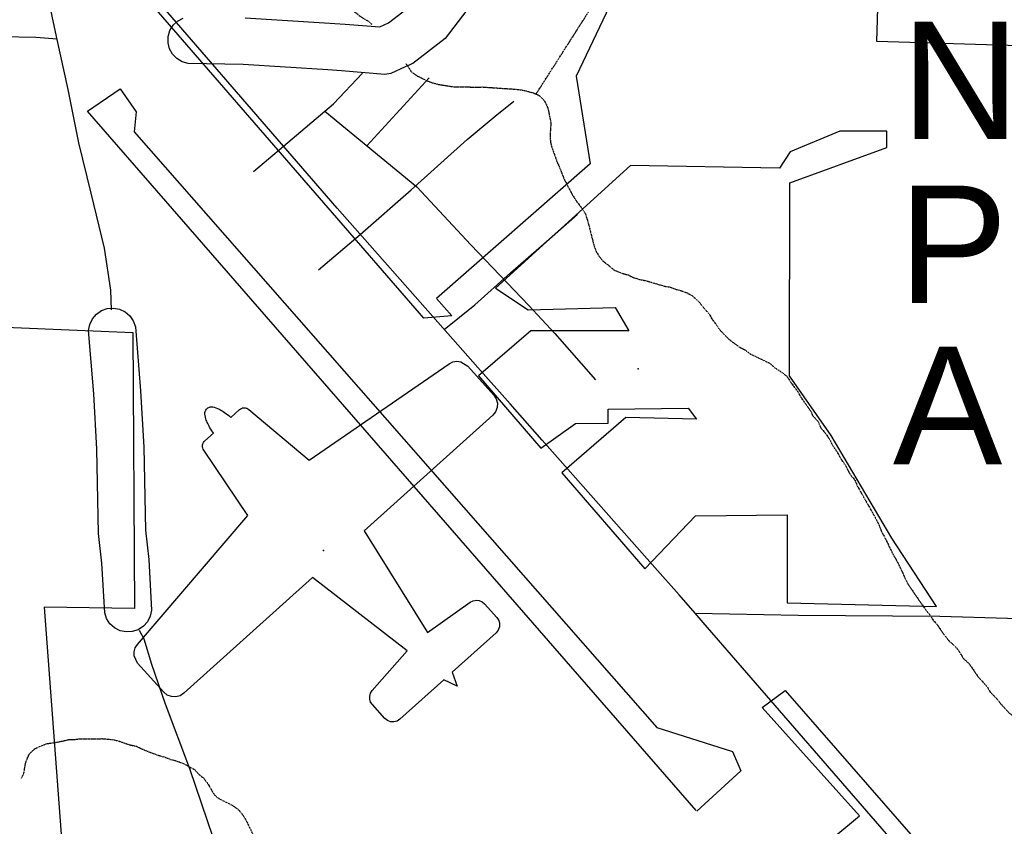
# Model space of a CAD drawing. Header units: feet. Extents: x -1605449 to -1594075, y -1717250 to -1708479.
# Tile 50 of 97: x -1597995 to -1597646, y -1714549 to -1714263. Entities that reach past the tile are written whole.
import ezdxf
from ezdxf.enums import TextEntityAlignment as Align

# ---------------------------------------------------------------- set-up
doc = ezdxf.new("R2010")
doc.units = ezdxf.units.FT
doc.header["$MEASUREMENT"] = 0
doc.linetypes.add('stream', pattern=[1.4, 0.7, -0.1, 0.1, -0.1, 0.1, -0.1, 0.1, -0.1])
for name, color, linetype in [('AIRPORT', 7, 'Continuous'), ('INCORPORATED', 4, 'Continuous'), ('STATE_FEDERAL-RT', 2, 'Continuous'), ('STREET-RURAL', 14, 'Continuous'), ('STREET-URBAN', 15, 'Continuous'), ('TWP-RD', 6, 'Continuous'), ('WATERWAY', 14, 'stream')]:
    doc.layers.add(name, color=color, linetype=linetype)
doc.styles.add('ARIAL', font='arial.ttf')

# ---------------------------------------------------------------- blocks, each defined once
blk = doc.blocks.new('PIPER_')
at = {"color": 0, "linetype": 'Continuous'}
blk.add_lwpolyline([(0, 0), (0.7, 4.7), (2.8, 9.7), (6.1, 14), (10.7, 18.5), (15.7, 22.2), (21.6, 25.7), (28.2, 29), (33.1, 31.1), (38.7, 33.3), (43.8, 35.1), (48.9, 36.7), (54.9, 38.3), (61.4, 40), (67.9, 41.4), (75.5, 42.9), (82.8, 44.1), (89.8, 45.2), (94.9, 45.8), (94.9, 95.1), (95.3, 99.9), (96.4, 104.4), (98.6, 109.5), (101.5, 114), (105, 117.7), (108.4, 120.3), (111.6, 122.2), (116, 124), (121.1, 125.2), (453.3, 171.6), (546.9, 888.8), (551.7, 905.6), (561, 920.3), (574.1, 931.8), (607.2, 941.6), (773.5, 941.7), (792.3, 938.7), (809.2, 930.1), (822.6, 916.6), (831.3, 899.7), (834.2, 880.9), (834.2, 143.4), (1336.5, 54.1), (1362.2, 276.5), (1365.7, 289.3), (1372.6, 300.5), (1382.5, 309.3), (1394.4, 314.9), (1407.5, 316.8), (1486.6, 316.8), (1500.7, 314.6), (1513.4, 308.1), (1523.5, 298.1), (1530, 285.4), (1532.2, 271.3), (1532.2, 19.4), (1590.9, -4.3), (1590.9, -4.3), (1532.2, -27.9), (1532.2, -279.8), (1529.9, -293.9), (1523.5, -306.6), (1513.4, -316.7), (1500.7, -323.1), (1486.6, -325.4), (1407.5, -325.4), (1394.4, -323.4), (1382.5, -317.9), (1372.6, -309.1), (1365.6, -297.8), (1362.2, -285), (1336.5, -62.6), (834.2, -151.9), (834.2, -889.4), (831.3, -908.2), (822.6, -925.1), (809.2, -938.6), (792.3, -947.2), (773.5, -950.2), (607.2, -950.2), (574.1, -940.4), (561, -928.8), (551.7, -914.1), (546.9, -897.3), (453.3, -180.2), (121.1, -133.7), (116, -132.5), (111.6, -130.7), (108.4, -128.8), (105, -126.2), (101.5, -122.5), (98.6, -118), (96.4, -112.9), (95.3, -108.4), (94.9, -103.6), (94.9, -54.3), (89.8, -53.7), (82.8, -52.7), (75.5, -51.4), (67.9, -50), (61.4, -48.5), (54.9, -46.9), (48.9, -45.2), (43.8, -43.6), (38.7, -41.8), (33.1, -39.7), (28.2, -37.6), (21.6, -34.2), (15.6, -30.7), (10.7, -27), (6.1, -22.6), (2.8, -18.2), (0.7, -13.3), (0, -8.5)], close=True, dxfattribs=at)
at = {"color": 0}
blk.add_point((780.6, -40.4), dxfattribs=at)

msp = doc.modelspace()

# ---------------------------------------------------------------- linework, layer by layer
at = {"layer": 'AIRPORT', "color": 7, "linetype": 'Continuous'}
for p, q in [((-1597954.19, -1714295.43), (-1597954.85, -1714302.6)), ((-1597954.85, -1714302.6), (-1597769.39, -1714514.01)), ((-1597769.39, -1714514.01), (-1597742.52, -1714522.51)), ((-1597742.52, -1714522.51), (-1597739.51, -1714529.35)), ((-1597739.51, -1714529.35), (-1597755.2, -1714543.69))]:
    msp.add_line(p, q, dxfattribs=at)
msp.add_lwpolyline([(-1597755.37, -1714543.53), (-1597971.38, -1714295.27), (-1597971.38, -1714295.27), (-1597959.86, -1714287.26), (-1597959.86, -1714287.26), (-1597954.19, -1714295.43)], dxfattribs=at)
at = {"layer": 'INCORPORATED', "flags": 128}
for points in [[(-1598301.17, -1714039.78), (-1598249.28, -1714015.04), (-1598181.83, -1714074.17), (-1598181.83, -1714074.17), (-1598233.02, -1714088.12), (-1598186.25, -1714165.34), (-1598186.25, -1714165.34), (-1598160.26, -1714211.38), (-1598148.38, -1714235.14), (-1598133.67, -1714262.24), (-1598133.67, -1714262.24), (-1598006.8, -1714264.09), (-1598013.67, -1714283.81), (-1598025.53, -1714305.07), (-1598047.85, -1714332.73), (-1598088.21, -1714368.24), (-1597955.28, -1714373.82), (-1597954.71, -1714471.75), (-1597986.85, -1714471.28), (-1597979.23, -1714572.47)], [(-1597786.14, -1714257.91), (-1597797.98, -1714282.83), (-1597797.98, -1714282.83), (-1597793.04, -1714313.88), (-1597793.04, -1714313.88), (-1597847.54, -1714361.71), (-1597847.54, -1714361.71), (-1597842.11, -1714367.91), (-1597842.11, -1714367.91), (-1597852.02, -1714368.65), (-1597852.02, -1714368.65), (-1598035.06, -1714157.6)], [(-1597574.66, -1714273.99), (-1597691.28, -1714270.51), (-1597691.28, -1714270.51), (-1597688.34, -1714171.97)], [(-1597742.31, -1714582.67), (-1597697.42, -1714545.36), (-1597697.42, -1714545.36), (-1597732.04, -1714506.93), (-1597723.88, -1714500.93), (-1597659.68, -1714574.38)]]:
    msp.add_lwpolyline(points, dxfattribs=at)
msp.add_lwpolyline([(-1597826.61, -1714358.1), (-1597815, -1714365.75), (-1597784.2, -1714364.88), (-1597779.32, -1714373.18), (-1597814.12, -1714373.24), (-1597832.66, -1714389.2), (-1597810.55, -1714414.85), (-1597810.55, -1714414.85), (-1597798.26, -1714406.07), (-1597798.26, -1714406.07), (-1597786.6, -1714405.95), (-1597786.6, -1714405.95), (-1597786.65, -1714400.95), (-1597786.65, -1714400.95), (-1597758.29, -1714400.67), (-1597758.29, -1714400.67), (-1597755.33, -1714404.51), (-1597755.33, -1714404.51), (-1597780.32, -1714403.97), (-1597780.32, -1714403.97), (-1597803.04, -1714423.56), (-1597803.04, -1714423.56), (-1597773.63, -1714457.68), (-1597755.6, -1714438.89), (-1597723.14, -1714438.51), (-1597723.14, -1714438.51), (-1597723.13, -1714469.74), (-1597670.13, -1714471.11), (-1597685.96, -1714446.77), (-1597707.5, -1714410.4), (-1597722.28, -1714389.15), (-1597722.28, -1714389.15), (-1597722.21, -1714320.67), (-1597722.21, -1714320.67), (-1597687.75, -1714308.13), (-1597687.75, -1714308.13), (-1597687.75, -1714302.3), (-1597687.75, -1714302.3), (-1597704.42, -1714302.3), (-1597704.42, -1714302.3), (-1597722.03, -1714309.66), (-1597722.03, -1714309.66), (-1597725.8, -1714315.49), (-1597725.8, -1714315.49), (-1597778.7, -1714314.56), (-1597778.7, -1714314.56), (-1597826.61, -1714358.1)], close=True, dxfattribs=at)
at = {"layer": 'INCORPORATED', "color": 1}
msp.add_point((-1597776.02, -1714386.7), dxfattribs=at)
at = {"layer": 'STATE_FEDERAL-RT', "flags": 128}
for points in [[(-1597847.13, -1714370.07), (-1597882.82, -1714329.7), (-1598039.59, -1714148.44)], [(-1597832.85, -1714386.22), (-1597847.13, -1714370.07)], [(-1597821.43, -1714399.13), (-1597832.85, -1714386.22)], [(-1597810.01, -1714412.05), (-1597821.43, -1714399.13)], [(-1597770.04, -1714457.26), (-1597810.01, -1714412.05)], [(-1597761.47, -1714466.95), (-1597770.04, -1714457.26)], [(-1597752.88, -1714476.74), (-1597755.76, -1714473.41), (-1597761.47, -1714466.95)], [(-1597677.85, -1714563.31), (-1597752.88, -1714476.74)]]:
    msp.add_lwpolyline(points, dxfattribs=at)
at = {"layer": 'STREET-RURAL'}
for points in [[(-1597901.88, -1714307.66), (-1597884.12, -1714292.66), (-1597873.78, -1714281.76)], [(-1597872.29, -1714307.48), (-1597850.18, -1714283.34)], [(-1597874.6, -1714339), (-1597856.53, -1714323.15), (-1597836.66, -1714305.3), (-1597826.72, -1714297.04), (-1597820.1, -1714291.64)], [(-1597887.14, -1714295.21), (-1597854.54, -1714322.14), (-1597835.36, -1714342.68), (-1597814.85, -1714364.21), (-1597805.6, -1714374.16), (-1597791.12, -1714390.56)], [(-1597912.49, -1714316.6), (-1597901.88, -1714307.66)], [(-1597844.79, -1714372.71), (-1597833.91, -1714363.96), (-1597821.3, -1714352.65), (-1597808.53, -1714341.5), (-1597797.55, -1714331.73)], [(-1597889.49, -1714351.55), (-1597874.6, -1714339)]]:
    msp.add_lwpolyline(points, dxfattribs=at)
at = {"layer": 'STREET-URBAN'}
for points in [[(-1597962.88, -1714365.77), (-1597963.09, -1714358.75), (-1597965.34, -1714343.8), (-1597970.12, -1714324.38), (-1597974.54, -1714306.45), (-1597978.31, -1714287.51), (-1597982.41, -1714268.74), (-1597986.71, -1714248.65), (-1597989.34, -1714235.85), (-1597990.72, -1714226.54), (-1597985.49, -1714221.24), (-1597980.6, -1714216.64)], [(-1598003.45, -1714269.54), (-1598001.96, -1714268.7), (-1597989.76, -1714268.91), (-1597982.24, -1714269.54)], [(-1597755.76, -1714473.41), (-1597719.25, -1714474.16), (-1597668.91, -1714474.47), (-1597644.87, -1714475.16), (-1597614.04, -1714475.86), (-1597583.37, -1714475.9), (-1597555.54, -1714476.28), (-1597511.66, -1714477.24), (-1597464.94, -1714477.46), (-1597446.06, -1714477.7)], [(-1597798, -1714633.82), (-1597804.95, -1714631.69), (-1597815.36, -1714629.59), (-1597832.16, -1714625.31), (-1597849.87, -1714617.71), (-1597867.65, -1714607.44), (-1597890.83, -1714594.12), (-1597902.01, -1714587.37), (-1597911.85, -1714581.08), (-1597919.4, -1714572.25), (-1597926.85, -1714553.06), (-1597935.08, -1714528.71), (-1597943.79, -1714505.71), (-1597948.62, -1714491.63), (-1597951.33, -1714482.68), (-1597952.96, -1714479.57)]]:
    msp.add_lwpolyline(points, dxfattribs=at)
at = {"layer": 'TWP-RD'}
for points in [[(-1597829.16, -1714249.15), (-1597844.53, -1714269.42), (-1597855.94, -1714278.28), (-1597856.63, -1714278.59), (-1597856.63, -1714278.6), (-1597857.61, -1714279.04), (-1597858.63, -1714279.5), (-1597858.63, -1714279.5), (-1597863.79, -1714281.85), (-1597865.9, -1714282.22), (-1597881.23, -1714280.91), (-1597886.13, -1714280.6), (-1597886.13, -1714280.6), (-1597916.17, -1714278.71), (-1597935.73, -1714278.3), (-1597937.84, -1714277.69), (-1597939.71, -1714276.55), (-1597941.23, -1714274.97), (-1597942.29, -1714273.05), (-1597942.81, -1714270.92), (-1597942.77, -1714268.72), (-1597942.15, -1714266.61), (-1597941.02, -1714264.74), (-1597939.43, -1714263.22), (-1597937.51, -1714262.16)], [(-1597915.47, -1714262.06), (-1597887.27, -1714263.83), (-1597887.27, -1714263.83), (-1597880, -1714264.29), (-1597867.73, -1714265.33), (-1597864.62, -1714263.92), (-1597856.48, -1714257.6)], [(-1597971.03, -1714373.09), (-1597970.64, -1714370.94), (-1597969.7, -1714368.95), (-1597968.28, -1714367.28), (-1597966.47, -1714366.03), (-1597964.41, -1714365.29), (-1597962.22, -1714365.12), (-1597960.06, -1714365.51), (-1597958.08, -1714366.45), (-1597956.41, -1714367.87), (-1597955.16, -1714369.67), (-1597954.42, -1714371.74), (-1597952.57, -1714394.44), (-1597951.39, -1714414.51), (-1597950.81, -1714444.01), (-1597949.66, -1714454.36), (-1597948.68, -1714472.35), (-1597949.13, -1714474.5), (-1597950.12, -1714476.46), (-1597951.59, -1714478.09), (-1597953.43, -1714479.29), (-1597955.51, -1714479.97), (-1597957.7, -1714480.09), (-1597959.85, -1714479.64), (-1597961.81, -1714478.65), (-1597963.44, -1714477.19), (-1597964.64, -1714475.35), (-1597965.32, -1714473.26), (-1597966.28, -1714455.73), (-1597967.46, -1714445.1), (-1597968.05, -1714415.16), (-1597969.2, -1714395.6)], [(-1597969.2, -1714395.6), (-1597971.03, -1714373.09)]]:
    msp.add_lwpolyline(points, dxfattribs=at)
at = {"layer": 'WATERWAY', "ltscale": 0.5, "flags": 128}
for points in [[(-1598052.85, -1714023.89), (-1598052.38, -1714024.14), (-1598046.19, -1714026.23), (-1598041.49, -1714028.33), (-1598039.64, -1714029.48), (-1598037.96, -1714030.12), (-1598035.45, -1714031.42), (-1598033.76, -1714033.07), (-1598031.4, -1714034.71), (-1598029.38, -1714036.51), (-1598028.02, -1714038.16), (-1598026.33, -1714039.64), (-1598023.78, -1714043.11), (-1598020.02, -1714050.07), (-1598019.16, -1714052.4), (-1598018.96, -1714054.73), (-1598018.9, -1714059.56), (-1598018.35, -1714063.23), (-1598017.66, -1714064.89), (-1598016.62, -1714067.88), (-1598015.76, -1714070.03), (-1598015.57, -1714072.03), (-1598015.21, -1714073.86), (-1598012.49, -1714077.83), (-1598011.13, -1714079.98), (-1598010.27, -1714081.64), (-1598009.92, -1714083.3), (-1598008.53, -1714087.45), (-1598007.67, -1714089.45), (-1598006.97, -1714091.94), (-1598005.08, -1714095.58), (-1598003.9, -1714097.24), (-1598003.37, -1714099.06), (-1598003.18, -1714100.73), (-1598002.66, -1714102.56), (-1598001.8, -1714104.55), (-1597999.59, -1714108.02), (-1597998.06, -1714109.84), (-1597996.2, -1714111.65), (-1597993.51, -1714113.11), (-1597990.82, -1714115.08), (-1597989.8, -1714116.74), (-1597987.93, -1714119.05), (-1597987.93, -1714119.05), (-1597986.24, -1714120.86), (-1597984.88, -1714122.84), (-1597984.19, -1714124.67), (-1597981.98, -1714127.98), (-1597979.95, -1714130.28), (-1597978.42, -1714132.43), (-1597977.22, -1714134.75), (-1597973.14, -1714141.04), (-1597971.44, -1714143.35), (-1597969.05, -1714147.16), (-1597967.7, -1714148.81), (-1597963.96, -1714153.93), (-1597961.23, -1714158.9), (-1597959.68, -1714162.38), (-1597958.99, -1714164.38), (-1597957.07, -1714170.69), (-1597956.36, -1714174.18), (-1597955.98, -1714177.68), (-1597955.1, -1714181.34), (-1597952.05, -1714184.97), (-1597950.36, -1714186.45), (-1597948.51, -1714187.43), (-1597946.83, -1714188.74), (-1597943.11, -1714192.19), (-1597936.34, -1714199.94), (-1597927.74, -1714207.17), (-1597923.21, -1714209.78), (-1597920.52, -1714210.91), (-1597916.32, -1714213.53), (-1597914.62, -1714215.5), (-1597912.42, -1714218.31), (-1597910.89, -1714220.63), (-1597902.69, -1714235.03), (-1597899.47, -1714239.66), (-1597897.43, -1714241.97), (-1597893.21, -1714245.92), (-1597891.01, -1714248.23), (-1597886.46, -1714252.17), (-1597884.6, -1714253.98), (-1597882.75, -1714255.29), (-1597880.72, -1714257.43), (-1597878.03, -1714258.9), (-1597873.99, -1714262.01), (-1597871.47, -1714263.48), (-1597870.55, -1714264.38)], [(-1597812.23, -1714289.16), (-1597789.39, -1714253.39), (-1597788.25, -1714250.87), (-1597786.28, -1714248.34), (-1597784.49, -1714245.49), (-1597782.53, -1714241.79), (-1597780.4, -1714239.09), (-1597777.15, -1714232.88), (-1597774.54, -1714228.5), (-1597773.41, -1714225.65), (-1597772.43, -1714223.97), (-1597771.78, -1714222.3), (-1597770.87, -1714215.44), (-1597771.23, -1714213.45), (-1597773.64, -1714207.81), (-1597779.1, -1714198.37), (-1597782.34, -1714193.07), (-1597784.21, -1714190.26), (-1597785.74, -1714188.28), (-1597787.26, -1714186.63), (-1597789.99, -1714182.16), (-1597791.36, -1714179.01), (-1597791.48, -1714178.63)], [(-1597858.49, -1714278.26), (-1597856.56, -1714281.14), (-1597854.88, -1714282.45), (-1597851.02, -1714284.4), (-1597849.34, -1714285.04), (-1597847, -1714285.68), (-1597841.31, -1714286.61), (-1597837.15, -1714286.55), (-1597834.81, -1714286.69), (-1597832.98, -1714286.66), (-1597831.31, -1714286.64), (-1597818.79, -1714287.48), (-1597816.78, -1714287.78), (-1597813.1, -1714288.74), (-1597811.09, -1714289.71), (-1597809.4, -1714291.36), (-1597808.37, -1714293.35), (-1597807.85, -1714295.01), (-1597806.96, -1714299.5), (-1597807.24, -1714303.17), (-1597807.22, -1714305.01), (-1597807.03, -1714306.67), (-1597806.33, -1714309), (-1597804.77, -1714313.32), (-1597803.92, -1714315.14), (-1597802.36, -1714319.12), (-1597799.46, -1714324.76), (-1597797.75, -1714327.41), (-1597796.06, -1714329.55), (-1597794.7, -1714331.7), (-1597793.65, -1714335.19), (-1597791.71, -1714342.84), (-1597790.85, -1714345.16), (-1597789.83, -1714346.82), (-1597788.47, -1714348.47), (-1597786.45, -1714349.94), (-1597784.59, -1714351.59), (-1597781.91, -1714352.72), (-1597779.57, -1714353.36), (-1597777.55, -1714354.33), (-1597775.38, -1714354.97), (-1597773.04, -1714355.44), (-1597766.67, -1714357.36), (-1597764.67, -1714357.66), (-1597762.49, -1714358.47), (-1597760.65, -1714358.95), (-1597758.64, -1714359.75), (-1597756.79, -1714360.73), (-1597754.6, -1714362.7), (-1597752.22, -1714365.67), (-1597752.22, -1714365.67), (-1597750.7, -1714367.32), (-1597749.84, -1714368.98), (-1597748.32, -1714370.96), (-1597747.13, -1714372.78), (-1597743.75, -1714376.24), (-1597740.21, -1714378.86), (-1597738.03, -1714380), (-1597736.01, -1714381.48), (-1597729.29, -1714384.72), (-1597727.61, -1714386.2), (-1597724.91, -1714388), (-1597723.23, -1714389.31), (-1597721.53, -1714391.96), (-1597719.49, -1714394.6), (-1597717.96, -1714397.25), (-1597714.73, -1714401.71), (-1597714.04, -1714403.37), (-1597712.18, -1714405.35), (-1597711.15, -1714407.67), (-1597709.62, -1714409.49), (-1597708.09, -1714411.64), (-1597707.06, -1714413.79), (-1597705.36, -1714416.27), (-1597704, -1714418.76), (-1597702.3, -1714421.24), (-1597700.76, -1714424.22), (-1597699.06, -1714426.2), (-1597698.37, -1714428.02), (-1597692.06, -1714439.12), (-1597690.69, -1714441.77), (-1597689.48, -1714444.76), (-1597688.29, -1714446.91), (-1597685.89, -1714451.88), (-1597683.84, -1714455.52), (-1597680.41, -1714462.82), (-1597678.53, -1714465.63), (-1597673.95, -1714472.24), (-1597672.59, -1714473.89), (-1597671.23, -1714476.04), (-1597669.7, -1714477.69), (-1597668.34, -1714479.84), (-1597665.8, -1714483.15), (-1597664.11, -1714484.63), (-1597662.42, -1714486.44), (-1597660.54, -1714489.58), (-1597658.52, -1714491.39), (-1597655.46, -1714495.86), (-1597652.07, -1714499.65), (-1597651.05, -1714501.47), (-1597649.19, -1714503.28), (-1597647.32, -1714505.59), (-1597644.62, -1714508.56), (-1597642.93, -1714510.04), (-1597641.41, -1714511.69), (-1597638.52, -1714515.65), (-1597636.83, -1714517.46), (-1597635.47, -1714519.28), (-1597633.92, -1714523.26), (-1597633.06, -1714525.09), (-1597632.71, -1714526.75), (-1597630.91, -1714536.74), (-1597630.38, -1714538.73), (-1597628.33, -1714554.89), (-1597627.62, -1714558.55), (-1597627.07, -1714561.88), (-1597626.02, -1714566.03), (-1597624.6, -1714572.69), (-1597621.82, -1714580.83), (-1597620.63, -1714582.65), (-1597618.94, -1714584.12), (-1597614.42, -1714585.9), (-1597612.24, -1714586.54), (-1597610.57, -1714586.85), (-1597606.56, -1714587.3), (-1597604.73, -1714587.27), (-1597600.72, -1714587.55), (-1597598.55, -1714587.53), (-1597596.55, -1714587.83), (-1597594.38, -1714587.97), (-1597592.04, -1714588.61), (-1597590.2, -1714588.75), (-1597585.52, -1714589.52), (-1597582.85, -1714589.82), (-1597580.67, -1714590.29), (-1597578.83, -1714590.77), (-1597575.15, -1714592.22), (-1597572.79, -1714593.53), (-1597571.11, -1714594.84), (-1597569.59, -1714596.49), (-1597568.39, -1714598.31), (-1597566.87, -1714600.12), (-1597562.79, -1714605.91), (-1597560.43, -1714608.21), (-1597558.57, -1714609.52), (-1597556.72, -1714611.16), (-1597555.04, -1714612.14), (-1597553.36, -1714612.79), (-1597548.84, -1714614.23), (-1597546.83, -1714614.7), (-1597544.32, -1714615.67), (-1597544.32, -1714615.67), (-1597541.81, -1714616.14), (-1597540.14, -1714616.78), (-1597538.29, -1714617.76), (-1597533.77, -1714619.2), (-1597530.07, -1714620.99), (-1597528.05, -1714622.96), (-1597526.37, -1714623.94), (-1597525, -1714626.09), (-1597524.15, -1714627.75), (-1597525.06, -1714634.44), (-1597525.7, -1714636.45), (-1597526.51, -1714638.29), (-1597527.82, -1714640.31), (-1597528.63, -1714642.16), (-1597531.24, -1714646.86), (-1597533.2, -1714649.89), (-1597534.67, -1714651.75), (-1597535.96, -1714655.27), (-1597536.76, -1714657.95), (-1597537.4, -1714660.29), (-1597538.65, -1714666.65), (-1597539.4, -1714672.49), (-1597539.38, -1714674.5), (-1597539.52, -1714676.33), (-1597539.33, -1714678.17), (-1597539.09, -1714684), (-1597538.19, -1714688.99), (-1597537.82, -1714691.16), (-1597537.14, -1714692.82), (-1597536.77, -1714695.15), (-1597533.67, -1714702.78), (-1597532.65, -1714704.6), (-1597527.37, -1714712.71), (-1597516.21, -1714724.74), (-1597508.78, -1714731.65), (-1597506.57, -1714734.45), (-1597500.67, -1714739.05), (-1597497.98, -1714741.35), (-1597495.79, -1714742.49), (-1597493.6, -1714744.46), (-1597491.92, -1714745.1), (-1597487.21, -1714748.21), (-1597485.37, -1714749.02), (-1597480.49, -1714751.96), (-1597477.48, -1714753.09), (-1597473.46, -1714754.04), (-1597471.45, -1714754.68), (-1597467.94, -1714755.3), (-1597464.1, -1714755.75), (-1597456.11, -1714754.81), (-1597454.44, -1714754.45), (-1597450.61, -1714754.07), (-1597450.18, -1714753.99)], [(-1597994.85, -1714532.03), (-1597994.04, -1714530.35), (-1597993.42, -1714526.84), (-1597992.78, -1714525), (-1597991.97, -1714523.32), (-1597989.99, -1714521.46), (-1597985.84, -1714519.73), (-1597982.02, -1714519.18), (-1597978.02, -1714518.3), (-1597976.19, -1714518.27), (-1597974.53, -1714518.08), (-1597966.19, -1714517.97), (-1597962.68, -1714518.26), (-1597960.51, -1714518.73), (-1597956.32, -1714520.18), (-1597954.15, -1714520.65), (-1597950.96, -1714522.11), (-1597946.77, -1714523.72), (-1597943.92, -1714524.52), (-1597941.91, -1714525.33), (-1597940.07, -1714525.8), (-1597937.39, -1714526.77), (-1597933.53, -1714528.89), (-1597932, -1714530.53), (-1597930.32, -1714531.85), (-1597928.79, -1714533.83), (-1597926.4, -1714537.97), (-1597924.72, -1714539.28), (-1597919.85, -1714541.72), (-1597917.66, -1714543.36), (-1597916.13, -1714545.34), (-1597914.94, -1714547.32), (-1597913.91, -1714549.48), (-1597912.2, -1714553.13), (-1597911.15, -1714556.62), (-1597908.75, -1714561.76), (-1597907.88, -1714564.25), (-1597906.18, -1714567.06), (-1597905.49, -1714568.72), (-1597903.79, -1714570.87), (-1597901.91, -1714574.51), (-1597901.55, -1714576.18), (-1597901.53, -1714577.84), (-1597901.67, -1714579.68), (-1597902.32, -1714581.36), (-1597903.3, -1714583.04), (-1597905.92, -1714586.74), (-1597908.8, -1714595.62), (-1597912.87, -1714603.35), (-1597913.68, -1714605.36), (-1597915.63, -1714609.23), (-1597916.43, -1714611.41), (-1597918.21, -1714615.77), (-1597918.69, -1714617.44), (-1597919.31, -1714621.12), (-1597919.42, -1714625.29), (-1597919.23, -1714627.12), (-1597919.05, -1714633.02)]]:
    msp.add_lwpolyline(points, dxfattribs=at)

# ---------------------------------------------------------------- block references
at = {"layer": 'AIRPORT', "color": 30, "xscale": 0.08333391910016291, "yscale": 0.08333391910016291, "zscale": 0.08333333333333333, "rotation": 312.0001028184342}
msp.add_blockref('PIPER_', (-1597928.66, -1714400.59), dxfattribs=at)

# ---------------------------------------------------------------- texts
at = {"layer": 'AIRPORT', "color": 7, "style": 'ARIAL'}
for s, p in [('New', (-1597682.68, -1714317.65)), ('Phila.', (-1597683.65, -1714375.83)), ('Airport', (-1597685.59, -1714433.04))]:
    msp.add_text(s, height=41.667, dxfattribs=at).set_placement(p, align=Align.BOTTOM_LEFT)

doc.saveas('drawing.dxf')
